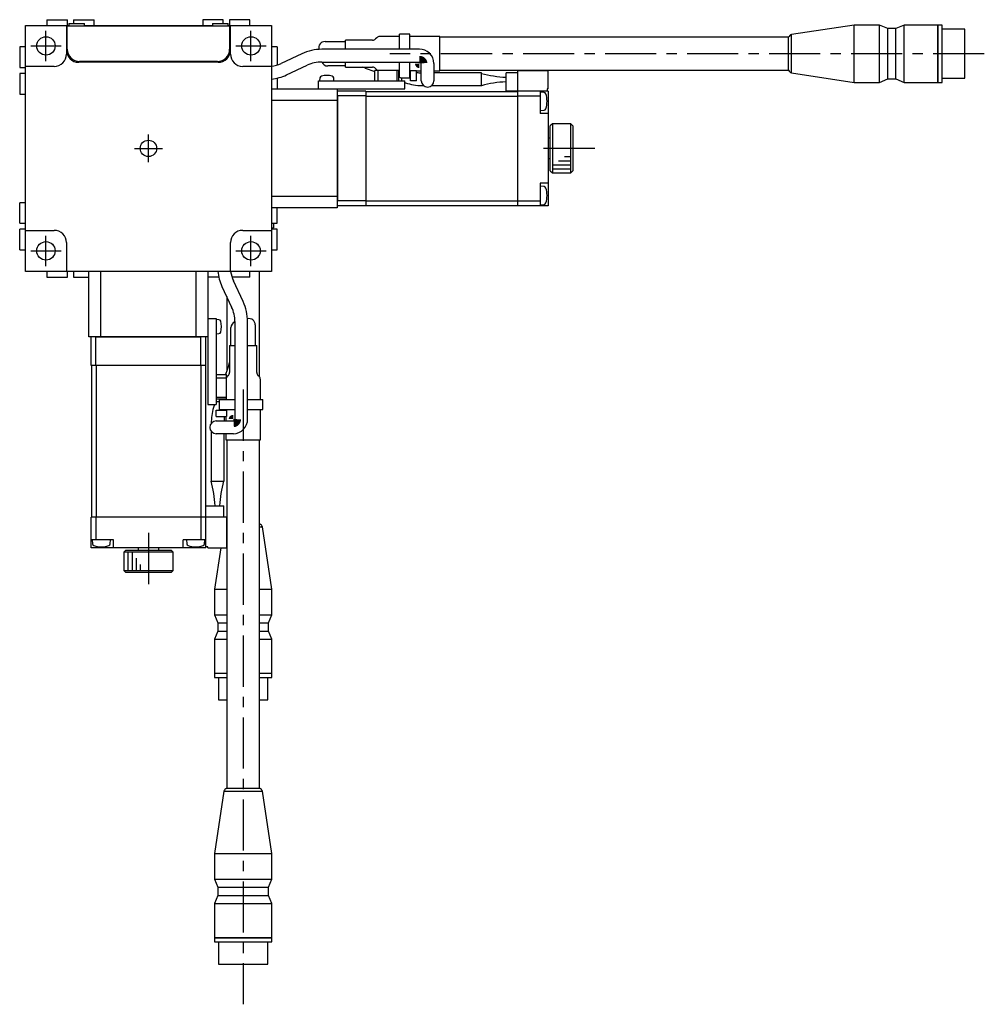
# Model space of a CAD drawing. Extents: x -587 to 410, y 10 to 772.
# Tile 1 of 4: x -336 to -101, y 27 to 267. Entities that reach past the tile are written whole.
import ezdxf

# ---------------------------------------------------------------- set-up
doc = ezdxf.new("R2010")
doc.units = 0
doc.header["$LTSCALE"] = 10
doc.linetypes.add('CENTER', pattern=[2, 1.25, -0.25, 0.25, -0.25])
doc.layers.add('1', color=7, linetype='CONTINUOUS')

msp = doc.modelspace()

# ---------------------------------------------------------------- linework, layer by layer
at = {"layer": '1', "color": 7, "linetype": 'CONTINUOUS'}
for p, q in [((-329.655788, 267.22612), (-324.655788, 267.22612)), ((-329.655788, 267.22612), (-329.655788, 265.82612)), ((-324.655788, 265.82612), (-324.655788, 267.22612)), ((-323.155788, 267.22612), (-318.155788, 267.22612)), ((-323.155788, 267.22612), (-323.155788, 266.32612)), ((-318.155788, 265.82612), (-318.155788, 267.22612)), ((-286.655788, 267.22612), (-291.655788, 267.22612)), ((-291.655788, 267.22612), (-291.655788, 265.82612)), ((-286.655788, 266.32612), (-286.655788, 267.22612)), ((-280.155788, 267.22612), (-285.155788, 267.22612)), ((-285.155788, 267.22612), (-285.155788, 265.82612)), ((-280.155788, 265.82612), (-280.155788, 267.22612)), ((-334.905788, 205.82612), (-334.905788, 265.82612)), ((-334.905788, 265.82612), (-324.305788, 265.82612)), ((-324.905788, 265.82612), (-324.905788, 258.82612)), ((-324.705788, 265.22612), (-324.905788, 265.22612)), ((-324.705788, 265.72612), (-285.105788, 265.72612)), ((-324.705788, 260.02612), (-324.705788, 265.72612)), ((-324.305788, 266.32612), (-320.505788, 266.32612)), ((-324.305788, 266.32612), (-324.305788, 265.72612)), ((-320.505788, 265.72612), (-320.505788, 266.32612)), ((-320.505788, 265.82612), (-289.305788, 265.82612)), ((-310.405788, 265.82612), (-310.405788, 265.72612)), ((-299.405788, 265.82612), (-299.405788, 265.72612)), ((-289.305788, 266.32612), (-285.505788, 266.32612)), ((-289.305788, 266.32612), (-289.305788, 265.72612)), ((-285.505788, 265.72612), (-285.505788, 266.32612)), ((-285.505788, 265.82612), (-274.905788, 265.82612)), ((-285.105788, 265.72612), (-285.105788, 260.02612)), ((-284.905788, 265.22612), (-285.105788, 265.22612)), ((-284.905788, 258.82612), (-284.905788, 265.82612)), ((-274.905788, 265.82612), (-274.905788, 205.82612)), ((-132.820001, 265.926119), (-148.053984, 263.610445)), ((-132.820001, 251.926121), (-132.820001, 265.926119)), ((-126.627002, 265.926119), (-132.820001, 265.926119)), ((-126.627002, 251.926121), (-126.627002, 265.926119)), ((-124.627002, 265.07612), (-126.627002, 265.926119)), ((-124.627002, 252.77612), (-124.627002, 265.07612)), ((-122.627002, 265.07612), (-124.627002, 265.07612)), ((-120.627002, 265.926119), (-122.627002, 265.07612)), ((-122.627002, 252.77612), (-122.627002, 265.07612)), ((-120.627002, 251.926121), (-120.627002, 265.926119)), ((-112.370002, 265.926119), (-120.627002, 265.926119)), ((-112.370002, 251.926121), (-112.370002, 265.926119)), ((-112.320002, 265.876119), (-112.370002, 265.926119)), ((-112.320002, 251.926121), (-112.320002, 265.926119)), ((-111.32, 265.926119), (-112.320002, 265.926119)), ((-111.32, 251.926121), (-111.32, 265.926119)), ((-105.819999, 264.926118), (-111.32, 264.926118)), ((-105.819999, 252.926122), (-105.819999, 264.926118)), ((-261.84271, 261.881688), (-256.820001, 261.881688)), ((-256.820001, 260.002302), (-256.820001, 262.22612)), ((-250.234215, 262.22612), (-256.820001, 262.22612)), ((-249.212895, 262.833226), (-249.527108, 262.519013)), ((-243.655788, 263.12612), (-248.505788, 263.12612)), ((-243.655788, 260.002302), (-243.655788, 263.72612)), ((-241.155788, 263.72612), (-243.655788, 263.72612)), ((-241.155788, 260.002302), (-241.155788, 263.72612)), ((-233.820001, 263.12612), (-241.155788, 263.12612)), ((-233.820001, 254.72612), (-233.820001, 263.12612)), ((-148.777658, 262.92612), (-233.820001, 262.92612)), ((-148.777658, 254.92612), (-148.777658, 262.92612)), ((-148.053984, 254.241794), (-148.053984, 263.610445)), ((-336.305788, 260.57612), (-336.305788, 255.57612)), ((-334.905788, 260.57612), (-336.305788, 260.57612)), ((-273.505788, 260.57612), (-274.905788, 260.57612)), ((-273.505788, 260.57612), (-273.505788, 256.191564)), ((-238.84271, 260.002302), (-262.625763, 260.002302)), ((-267.507004, 258.920157), (-272.55161, 256.567819)), ((-336.305788, 255.57612), (-334.905788, 255.57612)), ((-327.905788, 255.82612), (-334.905788, 255.82612)), ((-287.905788, 256.82612), (-321.905788, 256.82612)), ((-288.105788, 257.02612), (-321.705788, 257.02612)), ((-274.905788, 255.82612), (-281.905788, 255.82612)), ((-271.241493, 253.758265), (-266.196888, 256.110603)), ((-262.625763, 256.902302), (-238.84271, 256.902302)), ((-256.820001, 255.939402), (-261.161484, 255.939402)), ((-256.820001, 255.62612), (-256.820001, 256.902302)), ((-256.820001, 255.62612), (-250.234215, 255.62612)), ((-252.034684, 255.429805), (-249.705788, 254.582156)), ((-249.705788, 252.32612), (-249.705788, 254.82612)), ((-243.655788, 254.82612), (-249.705788, 254.82612)), ((-249.527108, 255.333226), (-249.212895, 255.019013)), ((-248.888543, 252.32612), (-248.888543, 254.82612)), ((-244.221109, 252.32612), (-244.221109, 254.82612)), ((-243.805788, 252.32612), (-243.805788, 254.82612)), ((-243.805788, 254.75612), (-243.655788, 254.75612)), ((-243.655788, 253.171395), (-243.655788, 256.902302)), ((-241.155788, 253.05612), (-241.155788, 256.902302)), ((-241.155788, 254.82612), (-239.505788, 254.82612)), ((-241.155788, 254.75612), (-241.005788, 254.75612)), ((-241.005788, 252.32612), (-241.005788, 254.82612)), ((-239.505788, 252.32612), (-239.505788, 254.82612)), ((-239.505788, 254.72612), (-238.39271, 254.72612)), ((-238.39271, 252.3443), (-238.39271, 256.572917)), ((-235.29271, 256.572917), (-235.29271, 252.3443)), ((-235.29271, 254.72612), (-233.820001, 254.72612)), ((-233.820001, 254.92612), (-148.777658, 254.92612)), ((-214.905788, 254.82612), (-207.405788, 254.82612)), ((-214.905788, 254.82612), (-214.905788, 221.82612)), ((-207.405788, 250.32612), (-207.405788, 254.82612)), ((-336.305788, 254.07612), (-336.305788, 249.07612)), ((-334.905788, 254.07612), (-336.305788, 254.07612)), ((-273.505788, 252.976493), (-273.505788, 250.32612)), ((-263.405788, 250.32612), (-263.405788, 252.32612)), ((-263.405788, 252.32612), (-242.405788, 252.32612)), ((-263.096052, 253.008907), (-263.155788, 252.32612)), ((-259.655788, 252.32612), (-259.715524, 253.008907)), ((-243.655788, 253.171395), (-243.350663, 253.05612)), ((-243.350663, 253.05612), (-241.155788, 253.05612)), ((-243.105788, 252.32612), (-243.105788, 253.05612)), ((-242.405788, 250.32612), (-242.405788, 252.32612)), ((-241.005788, 253.55612), (-241.155788, 253.55612)), ((-239.505788, 252.32612), (-241.005788, 252.32612)), ((-223.705788, 254.25112), (-235.29271, 254.25112)), ((-223.705788, 251.12612), (-223.705788, 254.25112)), ((-217.705788, 249.82612), (-217.705788, 254.22612)), ((-214.905788, 254.22612), (-217.705788, 254.22612)), ((-148.053984, 254.241794), (-132.820001, 251.926121)), ((-126.627002, 251.926121), (-124.627002, 252.77612)), ((-124.627002, 252.77612), (-122.627002, 252.77612)), ((-122.627002, 252.77612), (-120.627002, 251.926121)), ((-111.32, 252.926122), (-105.819999, 252.926122)), ((-274.905788, 250.32612), (-242.405788, 250.32612)), ((-258.905788, 250.32612), (-258.905788, 221.32612)), ((-242.405788, 251.925173), (-242.192851, 251.84767)), ((-238.242518, 251.15112), (-237.832064, 251.15112)), ((-235.853356, 251.15112), (-223.705788, 251.15112)), ((-207.405788, 250.32612), (-207.705788, 250.32612)), ((-207.705788, 250.32612), (-207.705788, 249.82612)), ((-132.820001, 251.926121), (-126.627002, 251.926121)), ((-120.627002, 251.926121), (-112.370002, 251.926121)), ((-112.370002, 251.926121), (-112.320002, 251.976121)), ((-112.320002, 251.926121), (-111.32, 251.926121)), ((-336.305788, 249.07612), (-334.905788, 249.07612)), ((-258.905788, 247.488023), (-274.905788, 247.488023)), ((-251.905788, 249.82612), (-258.905788, 249.82612)), ((-258.905788, 248.72612), (-258.805788, 248.62612)), ((-251.905788, 248.62612), (-258.805788, 248.62612)), ((-258.805788, 248.62612), (-258.805788, 223.02612)), ((-251.905788, 249.82612), (-251.905788, 221.82612)), ((-251.905788, 249.72612), (-214.905788, 249.72612)), ((-251.905788, 248.584698), (-214.905788, 248.584698)), ((-207.405788, 249.82612), (-217.705788, 249.82612)), ((-214.905788, 248.62612), (-209.405788, 248.62612)), ((-209.405788, 249.82612), (-209.405788, 244.32612)), ((-208.420508, 249.489919), (-209.405788, 249.57612)), ((-207.405788, 249.82612), (-207.405788, 221.82612)), ((-209.405788, 245.07612), (-208.420508, 245.16232)), ((-207.405788, 244.32612), (-209.405788, 244.32612)), ((-206.405788, 241.82612), (-206.905788, 241.32612)), ((-206.905788, 230.32612), (-206.905788, 241.32612)), ((-206.405788, 241.82612), (-206.405788, 229.82612)), ((-201.905788, 241.82612), (-206.405788, 241.82612)), ((-201.905788, 229.82612), (-201.905788, 241.82612)), ((-201.405788, 241.32612), (-201.905788, 241.82612)), ((-201.405788, 241.32612), (-201.405788, 230.32612)), ((-206.905788, 238.32612), (-207.405788, 238.32612)), ((-207.405788, 233.32612), (-206.905788, 233.32612)), ((-206.905788, 230.32612), (-206.405788, 229.82612)), ((-206.405788, 229.82612), (-201.905788, 229.82612)), ((-201.905788, 229.82612), (-201.405788, 230.32612)), ((-207.405788, 227.32612), (-209.405788, 227.32612)), ((-209.405788, 227.32612), (-209.405788, 221.82612)), ((-208.420508, 226.489919), (-209.405788, 226.57612)), ((-274.905788, 224.164216), (-258.905788, 224.164216)), ((-336.305788, 217.57612), (-336.305788, 222.57612)), ((-334.905788, 222.57612), (-336.305788, 222.57612)), ((-258.905788, 221.32612), (-274.905788, 221.32612)), ((-273.505788, 217.57612), (-273.505788, 221.32612)), ((-258.805788, 223.02612), (-258.905788, 222.92612)), ((-251.905788, 221.82612), (-258.905788, 221.82612)), ((-251.905788, 223.02612), (-258.805788, 223.02612)), ((-251.905788, 223.067541), (-214.905788, 223.067541)), ((-251.905788, 221.92612), (-214.905788, 221.92612)), ((-214.905788, 223.02612), (-209.405788, 223.02612)), ((-207.405788, 221.82612), (-214.905788, 221.82612)), ((-209.405788, 222.07612), (-208.420508, 222.16232)), ((-336.305788, 217.57612), (-334.905788, 217.57612)), ((-274.905788, 217.57612), (-273.505788, 217.57612)), ((-274.905788, 216.42612), (-274.405788, 216.42612)), ((-274.405788, 217.57612), (-274.405788, 216.42612)), ((-336.305788, 211.07612), (-336.305788, 216.07612)), ((-334.905788, 216.07612), (-336.305788, 216.07612)), ((-334.905788, 215.82612), (-327.905788, 215.82612)), ((-281.905788, 215.82612), (-274.905788, 215.82612)), ((-273.505788, 216.07612), (-274.905788, 216.07612)), ((-273.505788, 211.07612), (-273.505788, 216.07612)), ((-324.905788, 212.82612), (-324.905788, 205.82612)), ((-284.905788, 205.82612), (-284.905788, 212.82612)), ((-336.305788, 211.07612), (-334.905788, 211.07612)), ((-274.905788, 211.07612), (-273.505788, 211.07612)), ((-274.905788, 205.82612), (-334.905788, 205.82612)), ((-329.655788, 205.82612), (-329.655788, 204.42612)), ((-329.655788, 204.42612), (-324.655788, 204.42612)), ((-324.655788, 204.42612), (-324.655788, 205.82612)), ((-323.155788, 205.82612), (-323.155788, 204.42612)), ((-323.155788, 204.42612), (-319.405788, 204.42612)), ((-319.405788, 189.82612), (-319.405788, 205.82612)), ((-316.567692, 205.82612), (-316.567692, 189.82612)), ((-293.243884, 189.82612), (-293.243884, 205.82612)), ((-290.405788, 205.82612), (-290.405788, 173.32612)), ((-287.755414, 204.42612), (-290.405788, 204.42612)), ((-280.155788, 204.42612), (-284.540344, 204.42612)), ((-280.155788, 204.42612), (-280.155788, 205.82612)), ((-277.805788, 180.02612), (-277.805788, 205.82612)), ((-286.973643, 202.161826), (-284.621305, 197.11722)), ((-281.811751, 198.427336), (-284.164089, 203.471942)), ((-285.805788, 199.657352), (-285.805788, 181.571154)), ((-290.405788, 194.32612), (-288.405788, 194.32612)), ((-288.405788, 194.32612), (-288.405788, 173.32612)), ((-287.723, 194.016384), (-288.405788, 194.07612)), ((-283.829605, 193.546095), (-283.829605, 169.763042)), ((-280.729605, 169.763042), (-280.729605, 193.546095)), ((-278.85022, 192.763042), (-278.85022, 187.740333)), ((-290.405787, 189.82612), (-319.405788, 189.82612)), ((-318.905788, 182.82612), (-318.905788, 189.82612)), ((-317.705788, 189.72612), (-317.805788, 189.82612)), ((-292.005788, 189.82612), (-292.105788, 189.72612)), ((-290.905787, 182.82612), (-290.905787, 189.82612)), ((-288.405788, 190.57612), (-287.723, 190.635856)), ((-284.792506, 187.740333), (-284.792506, 192.081817)), ((-317.705788, 182.82612), (-317.705788, 189.72612)), ((-292.105788, 189.72612), (-317.705788, 189.72612)), ((-292.105788, 182.82612), (-292.105788, 189.72612)), ((-285.105788, 187.740333), (-283.829605, 187.740333)), ((-285.105788, 187.740333), (-285.105788, 181.154547)), ((-280.729605, 187.740333), (-278.505788, 187.740333)), ((-278.505788, 181.154547), (-278.505788, 187.740333)), ((-290.905787, 182.82612), (-318.905788, 182.82612)), ((-318.805788, 182.82612), (-318.805788, 145.82612)), ((-317.664367, 182.82612), (-317.664367, 145.82612)), ((-292.147209, 182.82612), (-292.147209, 145.82612)), ((-291.005787, 182.82612), (-291.005787, 145.82612)), ((-285.302103, 182.955016), (-286.149752, 180.62612)), ((-288.405788, 180.62612), (-285.905788, 180.62612)), ((-285.905788, 174.57612), (-285.905788, 180.62612)), ((-285.398681, 180.44744), (-285.712895, 180.133227)), ((-277.898681, 180.133227), (-278.212895, 180.44744)), ((-288.405788, 179.808875), (-285.905788, 179.808875)), ((-277.605788, 174.57612), (-277.605788, 179.42612)), ((-290.405788, 173.32612), (-288.405788, 173.32612)), ((-288.806735, 173.32612), (-288.884238, 173.113183)), ((-288.405788, 175.141441), (-285.905788, 175.141441)), ((-288.405788, 174.72612), (-285.905788, 174.72612)), ((-288.405788, 174.02612), (-287.675788, 174.02612)), ((-287.560513, 174.57612), (-287.675788, 174.270995)), ((-287.675788, 174.270995), (-287.675788, 172.07612)), ((-287.560513, 174.57612), (-283.829605, 174.57612)), ((-285.975788, 174.72612), (-285.975788, 174.57612)), ((-280.729605, 174.57612), (-277.005788, 174.57612)), ((-277.005788, 172.07612), (-277.005788, 174.57612)), ((-288.405788, 171.92612), (-285.905788, 171.92612)), ((-288.405788, 170.42612), (-288.405788, 171.92612)), ((-287.675788, 172.07612), (-283.829605, 172.07612)), ((-287.175788, 171.92612), (-287.175788, 172.07612)), ((-285.975788, 172.07612), (-285.975788, 171.92612)), ((-285.905788, 172.07612), (-285.905788, 170.42612)), ((-280.729605, 172.07612), (-277.005788, 172.07612)), ((-277.605788, 164.740333), (-277.605788, 172.07612)), ((-289.580788, 169.16285), (-289.580788, 168.752396)), ((-288.405788, 170.42612), (-285.905788, 170.42612)), ((-288.387607, 169.313042), (-284.158991, 169.313042)), ((-286.005788, 170.42612), (-286.005788, 169.313042)), ((-289.580788, 166.773688), (-289.580788, 154.62612)), ((-284.158991, 166.213042), (-288.387607, 166.213042)), ((-286.480788, 154.62612), (-286.480788, 166.213042)), ((-286.005788, 166.213042), (-286.005788, 164.740333)), ((-286.005788, 164.740333), (-277.605788, 164.740333)), ((-285.805788, 164.740333), (-285.805788, 79.69799)), ((-277.805788, 79.69799), (-277.805788, 164.740333)), ((-289.605788, 154.62612), (-286.480788, 154.62612)), ((-290.905788, 148.62612), (-286.505788, 148.62612)), ((-290.905788, 138.32612), (-290.905788, 148.62612)), ((-286.505788, 145.82612), (-286.505788, 148.62612)), ((-285.905788, 145.82612), (-318.905788, 145.82612)), ((-318.905788, 138.32612), (-318.905788, 145.82612)), ((-317.705788, 145.82612), (-317.705788, 140.32612)), ((-292.105788, 145.82612), (-292.105788, 140.32612)), ((-285.905788, 145.82612), (-285.905788, 138.32612)), ((-285.905788, 143.474316), (-285.805788, 143.474316)), ((-277.805788, 143.474316), (-277.121462, 143.474316)), ((-274.805789, 128.240333), (-277.121462, 143.474316)), ((-313.405788, 140.32612), (-318.905788, 140.32612)), ((-318.655788, 140.32612), (-318.569587, 139.34084)), ((-314.241989, 139.34084), (-314.155788, 140.32612)), ((-313.405788, 138.32612), (-313.405788, 140.32612)), ((-296.405788, 138.32612), (-296.405788, 140.32612)), ((-290.905788, 140.32612), (-296.405788, 140.32612)), ((-295.655788, 140.32612), (-295.569587, 139.34084)), ((-291.241989, 139.34084), (-291.155788, 140.32612)), ((-290.905788, 138.32612), (-318.905788, 138.32612)), ((-310.405788, 137.82612), (-310.905788, 137.32612)), ((-298.905788, 137.32612), (-310.905788, 137.32612)), ((-310.905788, 137.32612), (-310.905788, 132.82612)), ((-310.405788, 137.82612), (-299.405788, 137.82612)), ((-307.405788, 138.32612), (-307.405788, 137.82612)), ((-302.405788, 137.82612), (-302.405788, 138.32612)), ((-298.905788, 137.32612), (-299.405788, 137.82612)), ((-298.905788, 132.82612), (-298.905788, 137.32612)), ((-290.405788, 138.62612), (-290.905788, 138.62612)), ((-290.405788, 138.32612), (-290.405788, 138.62612)), ((-290.405788, 138.32612), (-285.905788, 138.32612)), ((-287.272676, 138.32612), (-288.805787, 128.240333)), ((-310.905788, 132.82612), (-298.905788, 132.82612)), ((-310.905788, 132.82612), (-310.405788, 132.32612)), ((-299.405788, 132.32612), (-310.405788, 132.32612)), ((-299.405788, 132.32612), (-298.905788, 132.82612)), ((-288.805787, 128.240333), (-285.805788, 128.240333)), ((-288.805787, 128.240333), (-288.805787, 122.047334)), ((-277.805788, 128.240333), (-274.805789, 128.240333)), ((-274.805789, 122.047334), (-274.805789, 128.240333)), ((-288.805787, 122.047334), (-285.805788, 122.047334)), ((-288.805787, 122.047334), (-287.955788, 120.047334)), ((-277.805788, 122.047334), (-274.805789, 122.047334)), ((-275.655788, 120.047334), (-274.805789, 122.047334)), ((-287.955788, 118.047334), (-288.805787, 116.047334)), ((-287.955788, 120.047334), (-285.805788, 120.047334)), ((-287.955788, 120.047334), (-287.955788, 118.047334)), ((-287.955788, 118.047334), (-285.805788, 118.047334)), ((-277.805788, 120.047334), (-275.655788, 120.047334)), ((-277.805788, 118.047334), (-275.655788, 118.047334)), ((-275.655788, 118.047334), (-275.655788, 120.047334)), ((-274.805789, 116.047334), (-275.655788, 118.047334)), ((-288.805787, 116.047334), (-285.805788, 116.047334)), ((-288.805787, 116.047334), (-288.805787, 107.790334)), ((-277.805788, 116.047334), (-274.805789, 116.047334)), ((-274.805789, 107.790334), (-274.805789, 116.047334)), ((-288.805787, 107.790334), (-285.805788, 107.790334)), ((-288.805787, 107.790334), (-288.755787, 107.740334)), ((-288.805787, 107.740334), (-285.805788, 107.740334)), ((-288.805787, 107.740334), (-288.805787, 106.740332)), ((-288.805787, 106.740332), (-285.805788, 106.740332)), ((-287.805786, 106.740332), (-287.805786, 101.240331)), ((-277.805788, 107.790334), (-274.805789, 107.790334)), ((-277.805788, 107.740334), (-274.805789, 107.740334)), ((-277.805788, 106.740332), (-274.805789, 106.740332)), ((-275.80579, 101.240331), (-275.80579, 106.740332)), ((-274.855789, 107.740334), (-274.805789, 107.790334)), ((-274.805789, 106.740332), (-274.805789, 107.740334)), ((-287.805786, 101.240331), (-285.805788, 101.240331)), ((-277.805788, 101.240331), (-275.80579, 101.240331)), ((-285.805788, 79.69799), (-277.805788, 79.69799)), ((-286.490114, 78.974316), (-288.805787, 63.740333)), ((-286.490114, 78.974316), (-277.121462, 78.974316)), ((-274.805789, 63.740333), (-277.121462, 78.974316)), ((-288.805787, 63.740333), (-274.805789, 63.740333)), ((-288.805787, 63.740333), (-288.805787, 57.547334)), ((-274.805789, 57.547334), (-274.805789, 63.740333)), ((-288.805787, 57.547334), (-274.805789, 57.547334)), ((-288.805787, 57.547334), (-287.955788, 55.547334)), ((-287.955788, 55.547334), (-275.655788, 55.547334)), ((-287.955788, 55.547334), (-287.955788, 53.547334)), ((-275.655788, 55.547334), (-274.805789, 57.547334)), ((-275.655788, 53.547334), (-275.655788, 55.547334)), ((-287.955788, 53.547334), (-288.805787, 51.547334)), ((-287.955788, 53.547334), (-275.655788, 53.547334)), ((-274.805789, 51.547334), (-275.655788, 53.547334)), ((-288.805787, 51.547334), (-274.805789, 51.547334)), ((-288.805787, 51.547334), (-288.805787, 43.290334)), ((-274.805789, 43.290334), (-274.805789, 51.547334)), ((-288.805787, 43.290334), (-274.805789, 43.290334)), ((-288.805787, 43.290334), (-288.755787, 43.240334)), ((-274.855789, 43.240334), (-274.805789, 43.290334)), ((-288.805787, 43.240334), (-274.805789, 43.240334)), ((-288.805787, 43.240334), (-288.805787, 42.240332)), ((-288.805787, 42.240332), (-274.805789, 42.240332)), ((-287.805786, 42.240332), (-287.805786, 36.740331)), ((-275.80579, 36.740331), (-275.80579, 42.240332)), ((-274.805789, 42.240332), (-274.805789, 43.240334)), ((-287.805786, 36.740331), (-275.80579, 36.740331))]:
    msp.add_line(p, q, dxfattribs=at)
at = {"layer": '1', "color": 4, "linetype": 'CENTER'}
for p, q in [((-329.905788, 257.12612), (-329.905788, 264.52612)), ((-279.905788, 257.12612), (-279.905788, 264.52612)), ((-333.605788, 260.82612), (-326.205788, 260.82612)), ((-283.605788, 260.82612), (-276.205788, 260.82612)), ((-101.062894, 258.92612), (-246.062894, 258.92612)), ((-304.905788, 232.42612), (-304.905788, 239.22612)), ((-308.305788, 235.82612), (-301.505788, 235.82612)), ((-196.062894, 235.82612), (-211.062894, 235.82612)), ((-329.905788, 207.12612), (-329.905788, 214.52612)), ((-279.905788, 207.12612), (-279.905788, 214.52612)), ((-333.605788, 210.82612), (-326.205788, 210.82612)), ((-283.605788, 210.82612), (-276.205788, 210.82612)), ((-281.805788, 176.983226), (-281.805788, 26.983226)), ((-304.905788, 141.983226), (-304.905788, 126.983226))]:
    msp.add_line(p, q, dxfattribs=at)
at = {"layer": '1', "color": 9, "linetype": 'CONTINUOUS'}
for p, q in [((-203.405788, 233.82612), (-201.905788, 233.82612)), ((-206.405788, 231.82612), (-201.905788, 231.82612)), ((-206.405788, 230.82612), (-201.905788, 230.82612)), ((-204.905788, 232.82612), (-201.905788, 232.82612)), ((-309.905788, 137.32612), (-309.905788, 132.82612)), ((-308.905788, 137.32612), (-308.905788, 132.82612)), ((-307.905788, 135.82612), (-307.905788, 132.82612)), ((-306.905788, 134.32612), (-306.905788, 132.82612))]:
    msp.add_line(p, q, dxfattribs=at)
at = {"layer": '1', "color": 7, "linetype": 'CONTINUOUS', "const_width": 3}
for points in [[(-238.84271, 256.902302), (-238.82639, 256.902072), (-238.809215, 256.901331), (-238.792085, 256.90008), (-238.775017, 256.89832), (-238.758024, 256.896052), (-238.74112, 256.893275), (-238.724322, 256.88999), (-238.707642, 256.886196), (-238.691098, 256.881892), (-238.674704, 256.877078), (-238.658477, 256.871751), (-238.642434, 256.86591), (-238.626591, 256.859551), (-238.610967, 256.852672), (-238.595581, 256.845269), (-238.580453, 256.837337), (-238.565603, 256.828871), (-238.551054, 256.819863), (-238.53683, 256.810306), (-238.522956, 256.800189), (-238.509459, 256.7895), (-238.49637, 256.778223), (-238.483721, 256.76634), (-238.471548, 256.753824), (-238.459891, 256.740643), (-238.448796, 256.726752), (-238.438317, 256.712088), (-238.428516, 256.696562), (-238.419473, 256.680044), (-238.411294, 256.66233), (-238.404134, 256.643099), (-238.398248, 256.621817), (-238.394118, 256.597585), (-238.39271, 256.572917)], [(-283.829605, 169.763042), (-283.829836, 169.746723), (-283.830577, 169.729547), (-283.831827, 169.712417), (-283.833587, 169.695349), (-283.835856, 169.678356), (-283.838633, 169.661452), (-283.841918, 169.644654), (-283.845712, 169.627974), (-283.850015, 169.61143), (-283.85483, 169.595036), (-283.860157, 169.578809), (-283.865998, 169.562766), (-283.872357, 169.546923), (-283.879235, 169.531299), (-283.886638, 169.515913), (-283.89457, 169.500785), (-283.903037, 169.485935), (-283.912045, 169.471387), (-283.921602, 169.457162), (-283.931719, 169.443288), (-283.942408, 169.429791), (-283.953685, 169.416702), (-283.965568, 169.404053), (-283.978084, 169.39188), (-283.991265, 169.380223), (-284.005156, 169.369128), (-284.01982, 169.358649), (-284.035345, 169.348848), (-284.051864, 169.339805), (-284.069578, 169.331626), (-284.088808, 169.324466), (-284.110091, 169.318581), (-284.134323, 169.314451), (-284.158991, 169.313042)]]:
    msp.add_lwpolyline(points, dxfattribs=at)
at = {"layer": '1', "color": 7, "linetype": 'CONTINUOUS'}
for centre, radius in [((-329.905788, 260.82612), 2.25), ((-279.905788, 260.82612), 2.25), ((-304.905788, 235.82612), 2), ((-329.905788, 210.82612), 2.25), ((-279.905788, 210.82612), 2.25)]:
    msp.add_circle(centre, radius, dxfattribs=at)
for centre, radius, start, end in [((-261.84271, 260.331688), 1.55, 90, 193.135687), ((-250.234215, 263.22612), 1, 270, 315), ((-248.505788, 262.12612), 1, 90, 135), ((-147.82, 262.638203), 1.000002, 103.531698, 163.266744), ((-321.905788, 259.82612), 3, 180, 270), ((-321.705788, 260.02612), 3, 180, 270), ((-288.105788, 260.02612), 3, 270, 360), ((-287.905788, 259.82612), 3, 270, 360), ((-262.625763, 248.452302), 11.55, 90, 115), ((-238.782304, 256.512711), 3.490114, 0.988425, 90.991701), ((-327.905788, 258.82612), 3, 270, 360), ((-281.905788, 258.82612), 3, 180, 270), ((-276.122734, 264.22612), 8.45, 278.280441, 295), ((-262.625763, 248.452302), 8.45, 90, 115), ((-261.161484, 257.489402), 1.55, 202.257759, 270), ((-254.924754, 247.489402), 8.45, 70, 74.349503), ((-250.234215, 254.62612), 1, 45, 90), ((-248.505788, 255.72612), 1, 225, 244.158032), ((-147.82, 255.214037), 1.000002, 196.733256, 256.468302), ((-276.122734, 264.22612), 11.55, 276.048133, 295), ((-262.597954, 252.965329), 0.5, 105.362549, 175), ((-261.405788, 248.62612), 5, 74.637451, 105.362549), ((-260.213621, 252.965329), 0.5, 5, 74.637451), ((-246.405788, 252.25612), 3.3, 33.557309, 38.012279), ((-238.242518, 262.70112), 8.45, 261.402084, 268.98156), ((-236.84271, 252.3443), 1.55, 180, 360), ((-216.291886, 281.764457), 28.615444, 254.984079, 267.167836), ((-238.242518, 262.70112), 11.55, 250, 270), ((-216.249137, 223.215543), 28.889478, 92.890165, 104.95792), ((-208.464086, 248.991821), 0.5, 17.629155, 85), ((-213.705788, 247.32612), 6, 342.370845, 17.629155), ((-208.464086, 245.660418), 0.5, 275, 342.370845), ((-208.464086, 225.991821), 0.5, 17.629155, 85), ((-213.705788, 224.32612), 6, 342.370845, 17.629155), ((-208.464086, 222.660418), 0.5, 275, 342.370845), ((-327.905788, 212.82612), 3, 0, 90), ((-281.905788, 212.82612), 3, 90, 180), ((-276.505788, 207.043066), 11.55, 186.048133, 205), ((-276.505788, 207.043066), 8.45, 188.280441, 205), ((-292.279605, 193.546095), 8.45, 0, 25), ((-292.279605, 193.546095), 11.55, 0, 25), ((-287.766578, 193.518286), 0.5, 15.362549, 85), ((-292.105788, 192.32612), 5, 344.637451, 15.362549), ((-283.242506, 192.081817), 1.55, 112.257759, 180), ((-280.40022, 192.763042), 1.55, 0, 103.135687), ((-287.766578, 191.133953), 0.5, 275, 344.637451), ((-293.242506, 185.845086), 8.45, 340, 344.349503), ((-286.105788, 181.154547), 1, 315, 360), ((-277.505788, 181.154547), 1, 180, 225), ((-285.005788, 179.42612), 1, 135, 154.158032), ((-278.605788, 179.42612), 1, 0, 45), ((-278.030788, 169.16285), 11.55, 160, 180), ((-288.475788, 177.32612), 3.3, 303.557309, 308.012279), ((-288.387607, 167.763042), 1.55, 90, 270), ((-278.030788, 169.16285), 8.45, 171.402084, 178.981779), ((-284.219197, 169.702637), 3.490114, 270.988425, 0.991701), ((-317.516365, 147.169469), 28.889478, 2.890165, 14.95792), ((-258.967451, 147.212218), 28.615444, 164.984079, 177.167836), ((-285.517871, 143.240332), 1.000002, 106.733256, 112.824885), ((-278.093705, 143.240332), 1.000002, 13.531698, 73.266744), ((-318.07149, 139.384418), 0.5, 185, 252.370845), ((-316.405788, 144.62612), 6, 252.370845, 287.629155), ((-314.740086, 139.384418), 0.5, 287.629155, 355), ((-295.07149, 139.384418), 0.5, 185, 252.370845), ((-293.405788, 144.62612), 6, 252.370845, 287.629155), ((-291.740086, 139.384418), 0.5, 287.629155, 355), ((-285.517871, 78.740332), 1.000002, 106.733256, 166.468302), ((-278.093705, 78.740332), 1.000002, 13.531698, 73.266744)]:
    msp.add_arc(centre, radius, start, end, dxfattribs=at)

doc.saveas('drawing.dxf')
